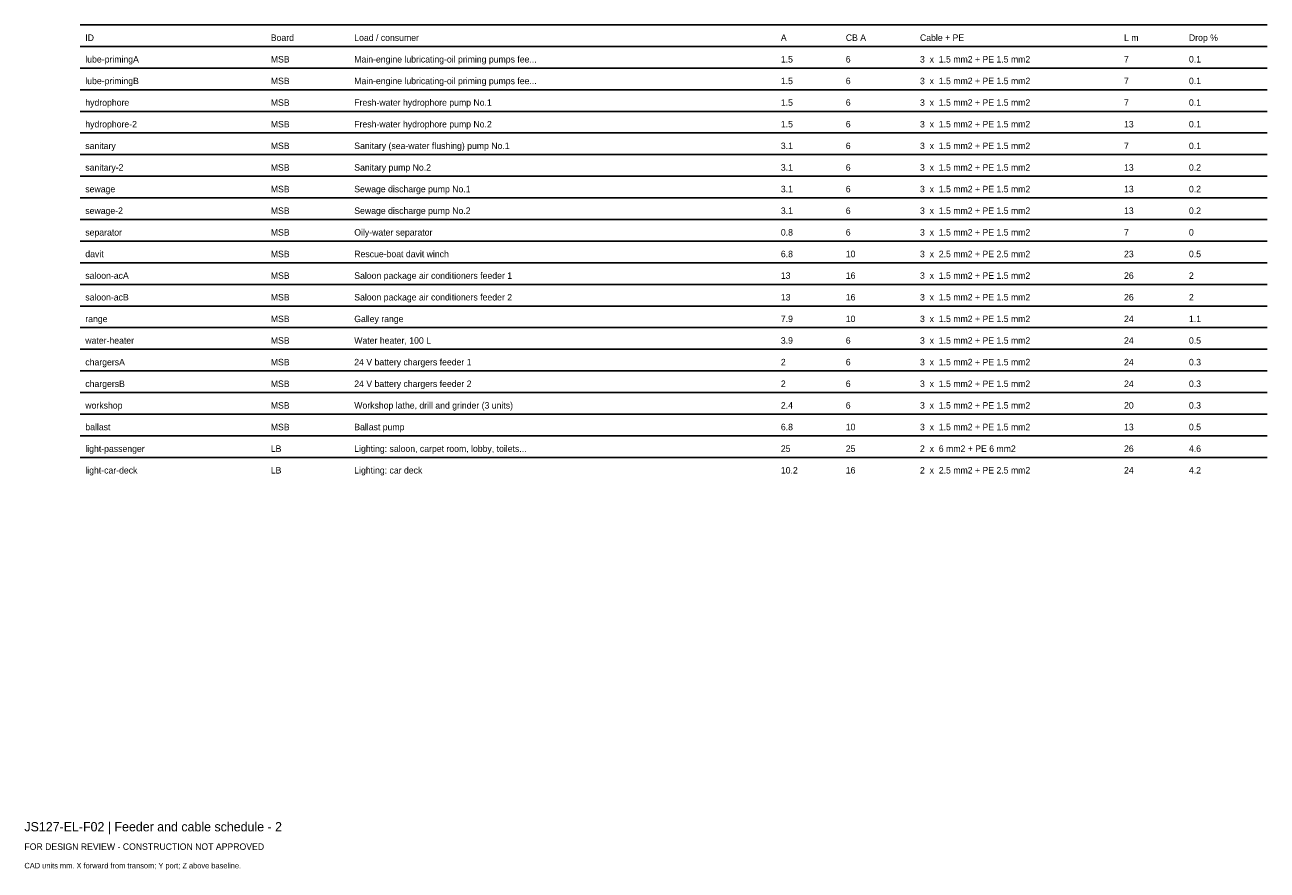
# Model space of a CAD drawing. Header units: millimetres. Extents: x 0 to 402, y -25 to 249.
import ezdxf

# ---------------------------------------------------------------- set-up
doc = ezdxf.new("R2010")
doc.units = ezdxf.units.MM
doc.layers.add('ANNOTATION', color=7, linetype='Continuous')
doc.layers.add('GEOMETRY', color=7, linetype='Continuous')

msp = doc.modelspace()

# ---------------------------------------------------------------- linework, layer by layer
at = {"layer": 'GEOMETRY'}
for p, q in [((18, 249), (402, 249)), ((18, 242), (402, 242)), ((18, 235), (402, 235)), ((18, 228), (402, 228)), ((18, 221), (402, 221)), ((18, 214), (402, 214)), ((18, 207), (402, 207)), ((18, 200), (402, 200)), ((18, 193), (402, 193)), ((18, 186), (402, 186)), ((18, 179), (402, 179)), ((18, 172), (402, 172)), ((18, 165), (402, 165)), ((18, 158), (402, 158)), ((18, 151), (402, 151)), ((18, 144), (402, 144)), ((18, 137), (402, 137)), ((18, 130), (402, 130)), ((18, 123), (402, 123)), ((18, 116), (402, 116)), ((18, 109), (402, 109))]:
    msp.add_line(p, q, dxfattribs=at)

# ---------------------------------------------------------------- texts
at = {"layer": 'ANNOTATION'}
for s, height, p in [('ID', 2.1, (19.7, 243.8)), ('Board', 2.1, (79.7, 243.8)), ('Load / consumer', 2.1, (106.7, 243.8)), ('A', 2.1, (244.7, 243.8)), ('CB A', 2.1, (265.7, 243.8)), ('Cable + PE', 2.1, (289.7, 243.8)), ('L m', 2.1, (355.7, 243.8)), ('Drop %', 2.1, (376.7, 243.8)), ('lube-primingA', 2.1, (19.7, 236.8)), ('MSB', 2.1, (79.7, 236.8)), ('Main-engine lubricating-oil priming pumps fee...', 2.1, (106.7, 236.8)), ('1.5', 2.1, (244.7, 236.8)), ('6', 2.1, (265.7, 236.8)), ('3  x  1.5 mm2 + PE 1.5 mm2', 2.1, (289.7, 236.8)), ('7', 2.1, (355.7, 236.8)), ('0.1', 2.1, (376.7, 236.8)), ('lube-primingB', 2.1, (19.7, 229.8)), ('MSB', 2.1, (79.7, 229.8)), ('Main-engine lubricating-oil priming pumps fee...', 2.1, (106.7, 229.8)), ('1.5', 2.1, (244.7, 229.8)), ('6', 2.1, (265.7, 229.8)), ('3  x  1.5 mm2 + PE 1.5 mm2', 2.1, (289.7, 229.8)), ('7', 2.1, (355.7, 229.8)), ('0.1', 2.1, (376.7, 229.8)), ('hydrophore', 2.1, (19.7, 222.8)), ('Fresh-water hydrophore pump No.1', 2.1, (106.7, 222.8)), ('MSB', 2.1, (79.7, 222.8)), ('1.5', 2.1, (244.7, 222.8)), ('6', 2.1, (265.7, 222.8)), ('3  x  1.5 mm2 + PE 1.5 mm2', 2.1, (289.7, 222.8)), ('7', 2.1, (355.7, 222.8)), ('0.1', 2.1, (376.7, 222.8)), ('hydrophore-2', 2.1, (19.7, 215.8)), ('MSB', 2.1, (79.7, 215.8)), ('Fresh-water hydrophore pump No.2', 2.1, (106.7, 215.8)), ('1.5', 2.1, (244.7, 215.8)), ('6', 2.1, (265.7, 215.8)), ('3  x  1.5 mm2 + PE 1.5 mm2', 2.1, (289.7, 215.8)), ('13', 2.1, (355.7, 215.8)), ('0.1', 2.1, (376.7, 215.8)), ('sanitary', 2.1, (19.7, 208.8)), ('MSB', 2.1, (79.7, 208.8)), ('Sanitary (sea-water flushing) pump No.1', 2.1, (106.7, 208.8)), ('3.1', 2.1, (244.7, 208.8)), ('6', 2.1, (265.7, 208.8)), ('3  x  1.5 mm2 + PE 1.5 mm2', 2.1, (289.7, 208.8)), ('7', 2.1, (355.7, 208.8)), ('0.1', 2.1, (376.7, 208.8)), ('sanitary-2', 2.1, (19.7, 201.8)), ('MSB', 2.1, (79.7, 201.8)), ('Sanitary pump No.2', 2.1, (106.7, 201.8)), ('3.1', 2.1, (244.7, 201.8)), ('6', 2.1, (265.7, 201.8)), ('3  x  1.5 mm2 + PE 1.5 mm2', 2.1, (289.7, 201.8)), ('13', 2.1, (355.7, 201.8)), ('0.2', 2.1, (376.7, 201.8)), ('MSB', 2.1, (79.7, 194.8)), ('Sewage discharge pump No.1', 2.1, (106.7, 194.8)), ('3.1', 2.1, (244.7, 194.8)), ('6', 2.1, (265.7, 194.8)), ('3  x  1.5 mm2 + PE 1.5 mm2', 2.1, (289.7, 194.8)), ('13', 2.1, (355.7, 194.8)), ('0.2', 2.1, (376.7, 194.8)), ('sewage', 2.1, (19.7, 194.8)), ('sewage-2', 2.1, (19.7, 187.8)), ('MSB', 2.1, (79.7, 187.8)), ('Sewage discharge pump No.2', 2.1, (106.7, 187.8)), ('3.1', 2.1, (244.7, 187.8)), ('6', 2.1, (265.7, 187.8)), ('3  x  1.5 mm2 + PE 1.5 mm2', 2.1, (289.7, 187.8)), ('13', 2.1, (355.7, 187.8)), ('0.2', 2.1, (376.7, 187.8)), ('separator', 2.1, (19.7, 180.8)), ('MSB', 2.1, (79.7, 180.8)), ('Oily-water separator', 2.1, (106.7, 180.8)), ('0.8', 2.1, (244.7, 180.8)), ('6', 2.1, (265.7, 180.8)), ('3  x  1.5 mm2 + PE 1.5 mm2', 2.1, (289.7, 180.8)), ('7', 2.1, (355.7, 180.8)), ('0', 2.1, (376.7, 180.8)), ('davit', 2.1, (19.7, 173.8)), ('MSB', 2.1, (79.7, 173.8)), ('Rescue-boat davit winch', 2.1, (106.7, 173.8)), ('6.8', 2.1, (244.7, 173.8)), ('10', 2.1, (265.7, 173.8)), ('3  x  2.5 mm2 + PE 2.5 mm2', 2.1, (289.7, 173.8)), ('23', 2.1, (355.7, 173.8)), ('0.5', 2.1, (376.7, 173.8)), ('saloon-acA', 2.1, (19.7, 166.8)), ('MSB', 2.1, (79.7, 166.8)), ('Saloon package air conditioners feeder 1', 2.1, (106.7, 166.8)), ('13', 2.1, (244.7, 166.8)), ('16', 2.1, (265.7, 166.8)), ('3  x  1.5 mm2 + PE 1.5 mm2', 2.1, (289.7, 166.8)), ('26', 2.1, (355.7, 166.8)), ('2', 2.1, (376.7, 166.8)), ('saloon-acB', 2.1, (19.7, 159.8)), ('MSB', 2.1, (79.7, 159.8)), ('Saloon package air conditioners feeder 2', 2.1, (106.7, 159.8)), ('13', 2.1, (244.7, 159.8)), ('16', 2.1, (265.7, 159.8)), ('3  x  1.5 mm2 + PE 1.5 mm2', 2.1, (289.7, 159.8)), ('26', 2.1, (355.7, 159.8)), ('2', 2.1, (376.7, 159.8)), ('range', 2.1, (19.7, 152.8)), ('MSB', 2.1, (79.7, 152.8)), ('Galley range', 2.1, (106.7, 152.8)), ('7.9', 2.1, (244.7, 152.8)), ('10', 2.1, (265.7, 152.8)), ('3  x  1.5 mm2 + PE 1.5 mm2', 2.1, (289.7, 152.8)), ('24', 2.1, (355.7, 152.8)), ('1.1', 2.1, (376.7, 152.8)), ('water-heater', 2.1, (19.7, 145.8)), ('MSB', 2.1, (79.7, 145.8)), ('Water heater, 100 L', 2.1, (106.7, 145.8)), ('3.9', 2.1, (244.7, 145.8)), ('6', 2.1, (265.7, 145.8)), ('3  x  1.5 mm2 + PE 1.5 mm2', 2.1, (289.7, 145.8)), ('24', 2.1, (355.7, 145.8)), ('0.5', 2.1, (376.7, 145.8)), ('chargersA', 2.1, (19.7, 138.8)), ('MSB', 2.1, (79.7, 138.8)), ('24 V battery chargers feeder 1', 2.1, (106.7, 138.8)), ('2', 2.1, (244.7, 138.8)), ('6', 2.1, (265.7, 138.8)), ('3  x  1.5 mm2 + PE 1.5 mm2', 2.1, (289.7, 138.8)), ('24', 2.1, (355.7, 138.8)), ('0.3', 2.1, (376.7, 138.8)), ('chargersB', 2.1, (19.7, 131.8)), ('MSB', 2.1, (79.7, 131.8)), ('24 V battery chargers feeder 2', 2.1, (106.7, 131.8)), ('2', 2.1, (244.7, 131.8)), ('6', 2.1, (265.7, 131.8)), ('3  x  1.5 mm2 + PE 1.5 mm2', 2.1, (289.7, 131.8)), ('24', 2.1, (355.7, 131.8)), ('0.3', 2.1, (376.7, 131.8)), ('workshop', 2.1, (19.7, 124.8)), ('MSB', 2.1, (79.7, 124.8)), ('Workshop lathe, drill and grinder (3 units)', 2.1, (106.7, 124.8)), ('2.4', 2.1, (244.7, 124.8)), ('6', 2.1, (265.7, 124.8)), ('3  x  1.5 mm2 + PE 1.5 mm2', 2.1, (289.7, 124.8)), ('20', 2.1, (355.7, 124.8)), ('0.3', 2.1, (376.7, 124.8)), ('ballast', 2.1, (19.7, 117.8)), ('MSB', 2.1, (79.7, 117.8)), ('Ballast pump', 2.1, (106.7, 117.8)), ('6.8', 2.1, (244.7, 117.8)), ('10', 2.1, (265.7, 117.8)), ('3  x  1.5 mm2 + PE 1.5 mm2', 2.1, (289.7, 117.8)), ('13', 2.1, (355.7, 117.8)), ('0.5', 2.1, (376.7, 117.8)), ('light-passenger', 2.1, (19.7, 110.8)), ('LB', 2.1, (79.7, 110.8)), ('Lighting: saloon, carpet room, lobby, toilets...', 2.1, (106.7, 110.8)), ('25', 2.1, (244.7, 110.8)), ('25', 2.1, (265.7, 110.8)), ('2  x  6 mm2 + PE 6 mm2', 2.1, (289.7, 110.8)), ('26', 2.1, (355.7, 110.8)), ('4.6', 2.1, (376.7, 110.8)), ('light-car-deck', 2.1, (19.7, 103.8)), ('LB', 2.1, (79.7, 103.8)), ('Lighting: car deck', 2.1, (106.7, 103.8)), ('10.2', 2.1, (244.7, 103.8)), ('16', 2.1, (265.7, 103.8)), ('2  x  2.5 mm2 + PE 2.5 mm2', 2.1, (289.7, 103.8)), ('24', 2.1, (355.7, 103.8)), ('4.2', 2.1, (376.7, 103.8)), ('JS127-EL-F02 | Feeder and cable schedule - 2', 3, (0, -12)), ('FOR DESIGN REVIEW - CONSTRUCTION NOT APPROVED', 2.1, (0, -18)), ('CAD units mm. X forward from transom; Y port; Z above baseline.', 1.8, (0, -24))]:
    msp.add_text(s, height=height, dxfattribs=at).set_placement(p)

doc.saveas('drawing.dxf')
